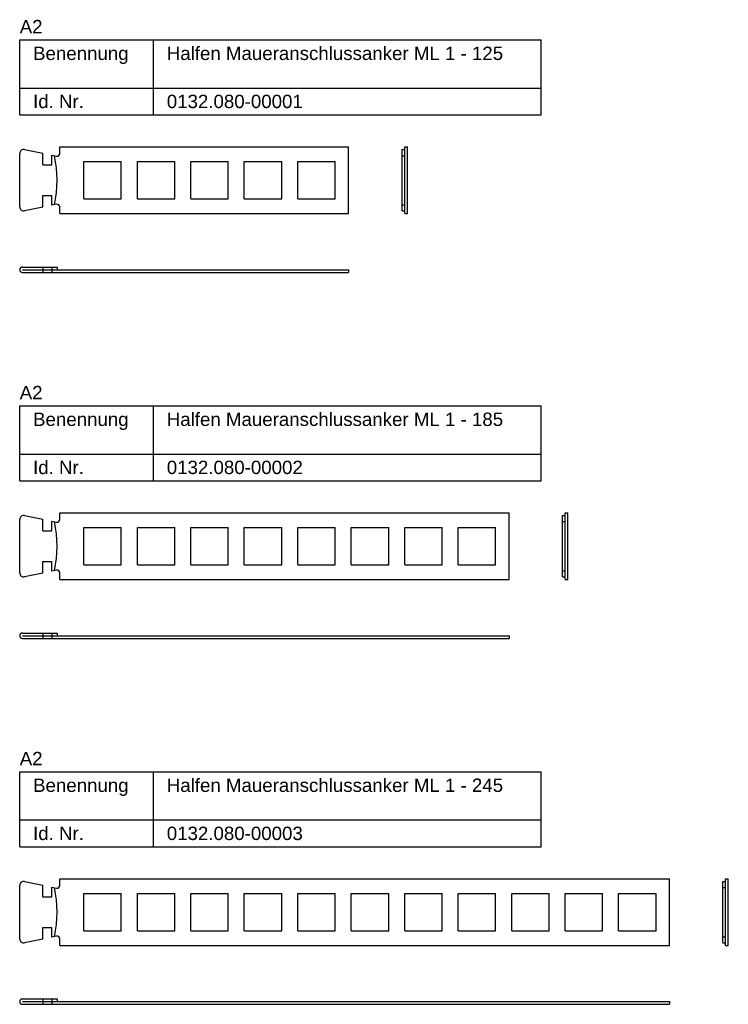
# Model space of a CAD drawing. Header units: millimetres. Extents: x -8 to 257, y -159 to 210.
import ezdxf

# ---------------------------------------------------------------- set-up
doc = ezdxf.new("R2010")
doc.units = ezdxf.units.MM
doc.layers.add('HALFEN-KONSOLANKER', color=2, linetype='CONTINUOUS')
doc.styles.add('ARIAL50', font='ARIAL.TTF', dxfattribs={"height": 5})

msp = doc.modelspace()

# ---------------------------------------------------------------- linework, layer by layer
at = {"layer": 'HALFEN-KONSOLANKER'}
for p, q in [((-8.13, 201.91), (186.87, 201.91)), ((-8.13, 173.91), (-8.13, 201.91)), ((41.87, 173.91), (41.87, 201.91)), ((186.87, 173.91), (186.87, 201.91)), ((-8.13, 183.91), (186.87, 183.91)), ((-8.13, 173.91), (186.87, 173.91)), ((-8.13, 139.41), (-8.13, 159.41)), ((-6.33, 160.88), (0.47, 159.5)), ((0.47, 155.16), (0.47, 159.5)), ((3.87, 155.16), (3.87, 158.8)), ((3.87, 158.8), (5.67, 158.43)), ((6.87, 161.91), (114.87, 161.91)), ((6.87, 159.41), (6.87, 161.91)), ((114.87, 136.91), (114.87, 161.91)), ((134.87, 137.91), (134.87, 160.91)), ((134.87, 160.91), (135.87, 160.91)), ((134.87, 158.6), (135.87, 158.6)), ((135.87, 136.91), (135.87, 161.91)), ((135.87, 161.91), (136.87, 161.91)), ((136.87, 136.91), (136.87, 161.91)), ((0.47, 155.16), (3.87, 155.16)), ((15.87, 156.41), (29.87, 156.41)), ((15.87, 142.41), (15.87, 156.41)), ((29.87, 142.41), (29.87, 156.41)), ((35.87, 156.41), (49.87, 156.41)), ((35.87, 142.41), (35.87, 156.41)), ((49.87, 142.41), (49.87, 156.41)), ((55.87, 156.41), (69.87, 156.41)), ((55.87, 142.41), (55.87, 156.41)), ((69.87, 142.41), (69.87, 156.41)), ((75.87, 156.41), (89.87, 156.41)), ((75.87, 142.41), (75.87, 156.41)), ((89.87, 142.41), (89.87, 156.41)), ((95.87, 142.41), (95.87, 156.41)), ((95.87, 156.41), (109.87, 156.41)), ((109.87, 142.41), (109.87, 156.41)), ((0.47, 139.33), (0.47, 143.66)), ((0.47, 143.66), (3.87, 143.66)), ((3.87, 140.03), (3.87, 143.66)), ((5.67, 140.39), (3.87, 140.03)), ((15.87, 142.41), (29.87, 142.41)), ((35.87, 142.41), (49.87, 142.41)), ((55.87, 142.41), (69.87, 142.41)), ((75.87, 142.41), (89.87, 142.41)), ((95.87, 142.41), (109.87, 142.41)), ((134.87, 140.23), (135.87, 140.23)), ((0.47, 139.33), (-6.33, 137.94)), ((6.87, 136.91), (6.87, 139.41)), ((6.87, 136.91), (114.87, 136.91)), ((134.87, 137.91), (135.87, 137.91)), ((135.87, 136.91), (136.87, 136.91)), ((-7.13, 116.91), (5.85, 116.91)), ((-7.13, 115.91), (114.87, 115.91)), ((-7.13, 114.91), (114.87, 114.91)), ((0.47, 116.91), (0.47, 114.91)), ((3.87, 116.91), (3.87, 114.91)), ((5.85, 116.91), (5.85, 115.91)), ((114.87, 115.91), (114.87, 114.91)), ((-8.13, 64.91), (186.87, 64.91)), ((-8.13, 36.91), (-8.13, 64.91)), ((41.87, 36.91), (41.87, 64.91)), ((186.87, 36.91), (186.87, 64.91)), ((-8.13, 46.91), (186.87, 46.91)), ((-8.13, 36.91), (186.87, 36.91)), ((-8.13, 2.41), (-8.13, 22.41)), ((-6.33, 23.88), (0.47, 22.5)), ((0.47, 18.16), (0.47, 22.5)), ((6.87, 24.91), (174.87, 24.91)), ((6.87, 22.41), (6.87, 24.91)), ((174.87, -0.09), (174.87, 24.91)), ((194.87, 23.91), (195.87, 23.91)), ((194.87, 0.91), (194.87, 23.91)), ((195.87, -0.09), (195.87, 24.91)), ((195.87, 24.91), (196.87, 24.91)), ((196.87, -0.09), (196.87, 24.91)), ((3.87, 21.8), (5.67, 21.43)), ((3.87, 18.16), (3.87, 21.8)), ((15.87, 19.41), (29.87, 19.41)), ((15.87, 5.41), (15.87, 19.41)), ((29.87, 5.41), (29.87, 19.41)), ((35.87, 19.41), (49.87, 19.41)), ((35.87, 5.41), (35.87, 19.41)), ((49.87, 5.41), (49.87, 19.41)), ((55.87, 19.41), (69.87, 19.41)), ((55.87, 5.41), (55.87, 19.41)), ((69.87, 5.41), (69.87, 19.41)), ((75.87, 19.41), (89.87, 19.41)), ((75.87, 5.41), (75.87, 19.41)), ((89.87, 5.41), (89.87, 19.41)), ((95.87, 19.41), (109.87, 19.41)), ((95.87, 5.41), (95.87, 19.41)), ((109.87, 5.41), (109.87, 19.41)), ((115.87, 19.41), (129.87, 19.41)), ((115.87, 5.41), (115.87, 19.41)), ((129.87, 5.41), (129.87, 19.41)), ((135.87, 19.41), (149.87, 19.41)), ((135.87, 5.41), (135.87, 19.41)), ((149.87, 5.41), (149.87, 19.41)), ((155.87, 19.41), (169.87, 19.41)), ((155.87, 5.41), (155.87, 19.41)), ((169.87, 5.41), (169.87, 19.41)), ((194.87, 21.6), (195.87, 21.6)), ((0.47, 18.16), (3.87, 18.16)), ((0.47, 6.66), (3.87, 6.66)), ((0.47, 2.33), (0.47, 6.66)), ((3.87, 3.03), (3.87, 6.66)), ((15.87, 5.41), (29.87, 5.41)), ((35.87, 5.41), (49.87, 5.41)), ((55.87, 5.41), (69.87, 5.41)), ((75.87, 5.41), (89.87, 5.41)), ((95.87, 5.41), (109.87, 5.41)), ((115.87, 5.41), (129.87, 5.41)), ((135.87, 5.41), (149.87, 5.41)), ((155.87, 5.41), (169.87, 5.41)), ((0.47, 2.33), (-6.33, 0.94)), ((5.67, 3.39), (3.87, 3.03)), ((6.87, -0.09), (6.87, 2.41)), ((194.87, 3.23), (195.87, 3.23)), ((194.87, 0.91), (195.87, 0.91)), ((6.87, -0.09), (174.87, -0.09)), ((195.87, -0.09), (196.87, -0.09)), ((-7.13, -20.09), (5.85, -20.09)), ((-7.13, -21.09), (174.87, -21.09)), ((-7.13, -22.09), (174.87, -22.09)), ((0.47, -20.09), (0.47, -22.09)), ((3.87, -20.09), (3.87, -22.09)), ((5.85, -20.09), (5.85, -21.09)), ((174.87, -21.09), (174.87, -22.09)), ((-8.13, -72.09), (186.87, -72.09)), ((-8.13, -100.09), (-8.13, -72.09)), ((41.87, -100.09), (41.87, -72.09)), ((186.87, -100.09), (186.87, -72.09)), ((-8.13, -90.09), (186.87, -90.09)), ((-8.13, -100.09), (186.87, -100.09)), ((-6.33, -113.12), (0.47, -114.5)), ((6.87, -112.09), (234.87, -112.09)), ((6.87, -114.59), (6.87, -112.09)), ((234.87, -137.09), (234.87, -112.09)), ((254.87, -113.09), (255.87, -113.09)), ((254.87, -136.09), (254.87, -113.09)), ((255.87, -137.09), (255.87, -112.09)), ((255.87, -112.09), (256.87, -112.09)), ((256.87, -137.09), (256.87, -112.09)), ((-8.13, -134.59), (-8.13, -114.59)), ((0.47, -118.84), (0.47, -114.5)), ((3.87, -115.2), (5.67, -115.57)), ((3.87, -118.84), (3.87, -115.2)), ((15.87, -131.59), (15.87, -117.59)), ((15.87, -117.59), (29.87, -117.59)), ((29.87, -131.59), (29.87, -117.59)), ((35.87, -131.59), (35.87, -117.59)), ((35.87, -117.59), (49.87, -117.59)), ((49.87, -131.59), (49.87, -117.59)), ((55.87, -131.59), (55.87, -117.59)), ((55.87, -117.59), (69.87, -117.59)), ((69.87, -131.59), (69.87, -117.59)), ((75.87, -131.59), (75.87, -117.59)), ((75.87, -117.59), (89.87, -117.59)), ((89.87, -131.59), (89.87, -117.59)), ((95.87, -131.59), (95.87, -117.59)), ((95.87, -117.59), (109.87, -117.59)), ((109.87, -131.59), (109.87, -117.59)), ((115.87, -131.59), (115.87, -117.59)), ((115.87, -117.59), (129.87, -117.59)), ((129.87, -131.59), (129.87, -117.59)), ((135.87, -117.59), (149.87, -117.59)), ((135.87, -131.59), (135.87, -117.59)), ((149.87, -131.59), (149.87, -117.59)), ((155.87, -117.59), (169.87, -117.59)), ((155.87, -131.59), (155.87, -117.59)), ((169.87, -131.59), (169.87, -117.59)), ((175.87, -117.59), (189.87, -117.59)), ((175.87, -131.59), (175.87, -117.59)), ((189.87, -131.59), (189.87, -117.59)), ((195.87, -117.59), (209.87, -117.59)), ((195.87, -131.59), (195.87, -117.59)), ((209.87, -131.59), (209.87, -117.59)), ((215.87, -117.59), (229.87, -117.59)), ((215.87, -131.59), (215.87, -117.59)), ((229.87, -131.59), (229.87, -117.59)), ((254.87, -115.4), (255.87, -115.4)), ((0.47, -118.84), (3.87, -118.84)), ((0.47, -130.34), (3.87, -130.34)), ((0.47, -134.67), (0.47, -130.34)), ((3.87, -133.97), (3.87, -130.34)), ((15.87, -131.59), (29.87, -131.59)), ((35.87, -131.59), (49.87, -131.59)), ((55.87, -131.59), (69.87, -131.59)), ((75.87, -131.59), (89.87, -131.59)), ((95.87, -131.59), (109.87, -131.59)), ((115.87, -131.59), (129.87, -131.59)), ((135.87, -131.59), (149.87, -131.59)), ((155.87, -131.59), (169.87, -131.59)), ((175.87, -131.59), (189.87, -131.59)), ((195.87, -131.59), (209.87, -131.59)), ((215.87, -131.59), (229.87, -131.59)), ((0.47, -134.67), (-6.33, -136.06)), ((5.67, -133.61), (3.87, -133.97)), ((6.87, -137.09), (6.87, -134.59)), ((254.87, -133.77), (255.87, -133.77)), ((254.87, -136.09), (255.87, -136.09)), ((6.87, -137.09), (234.87, -137.09)), ((255.87, -137.09), (256.87, -137.09)), ((-7.13, -157.09), (5.85, -157.09)), ((-7.13, -158.09), (234.87, -158.09)), ((0.47, -157.09), (0.47, -159.09)), ((3.87, -157.09), (3.87, -159.09)), ((5.85, -157.09), (5.85, -158.09)), ((234.87, -158.09), (234.87, -159.09)), ((-7.13, -159.09), (234.87, -159.09))]:
    msp.add_line(p, q, dxfattribs=at)
for centre, radius, start, end in [((-6.63, 159.41), 1.5, 78.463, 180), ((-36.86, 149.41), 42.71, 347.5765, 12.4235), ((5.87, 159.41), 1, 258.463, 0), ((5.87, 139.41), 1, 0, 101.537), ((-6.63, 139.41), 1.5, 180, 281.537), ((-7.13, 115.91), 1, 90, 270), ((-6.63, 22.41), 1.5, 78.463, 180), ((5.87, 22.41), 1, 258.463, 0), ((-36.86, 12.41), 42.71, 347.5765, 12.4235), ((-6.63, 2.41), 1.5, 180, 281.537), ((5.87, 2.41), 1, 0, 101.537), ((-7.13, -21.09), 1, 90, 270), ((-6.63, -114.59), 1.5, 78.463, 180), ((-36.86, -124.59), 42.71, 347.5765, 12.4235), ((5.87, -114.59), 1, 258.463, 0), ((-6.63, -134.59), 1.5, 180, 281.537), ((5.87, -134.59), 1, 0, 101.537), ((-7.13, -158.09), 1, 90, 270)]:
    msp.add_arc(centre, radius, start, end, dxfattribs=at)

# ---------------------------------------------------------------- texts
at = {"layer": 'HALFEN-KONSOLANKER', "style": 'ARIAL50'}
for s, p in [('A2', (-8.13, 204.41)), ('Benennung', (-3.13, 194.41)), ('Halfen Maueranschlussanker ML 1 - 125', (46.87, 194.41)), ('Id. Nr.', (-3.13, 176.41)), ('0132.080-00001', (46.87, 176.41)), ('A2', (-8.13, 67.41)), ('Halfen Maueranschlussanker ML 1 - 185', (46.87, 57.41)), ('Benennung', (-3.13, 57.41)), ('Id. Nr.', (-3.13, 39.41)), ('0132.080-00002', (46.87, 39.41)), ('A2', (-8.13, -69.59)), ('Benennung', (-3.13, -79.59)), ('Halfen Maueranschlussanker ML 1 - 245', (46.87, -79.59)), ('Id. Nr.', (-3.13, -97.59)), ('0132.080-00003', (46.87, -97.59))]:
    msp.add_text(s, height=5, dxfattribs=at).set_placement(p)

doc.saveas('drawing.dxf')
